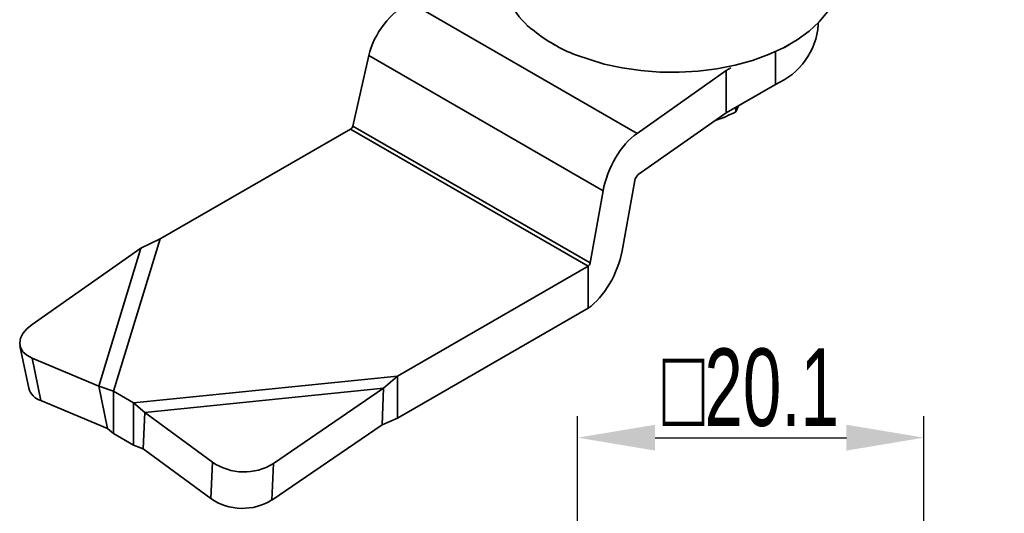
# Model space of a CAD drawing. Header units: millimetres. Extents: x 3170 to 3430, y 1374 to 1558.
# Tile 7 of 10: x 3306 to 3363, y 1460 to 1488. Entities that reach past the tile are written whole.
import ezdxf

# ---------------------------------------------------------------- set-up
doc = ezdxf.new("R2010")
doc.units = ezdxf.units.MM
doc.layers.add('尺寸线层', color=3, linetype='Continuous', lineweight=18)
doc.layers.add('粗实线层', color=7, linetype='Continuous', lineweight=35)
doc.styles.add('标准', font='txt', dxfattribs={"width": 0.667})
doc.dimstyles.new('对齐', dxfattribs={"dimtxt": 2.5, "dimasz": 2, "dimexe": 1.25, "dimexo": 0.625, "dimtad": 1, "dimdsep": 46, "dimtxsty": '标准', "dimcen": 2.5, "dimclrd": 3, "dimclre": 3, "dimclrt": 3, "dimadec": 0, "dimazin": 0, "dimtfac": 1, "dimtmove": 0, "dimatfit": 3, "dimfxl": 1, "dimarcsym": 0})

# ---------------------------------------------------------------- blocks, each defined once
blk = doc.blocks.new('*D14')
at = {"layer": 'Defpoints', "color": 0, "linetype": 'ByBlock', "transparency": 16777216}
for p in [(3358.717, 1464.004), (3338.617, 1446.088), (3358.717, 1446.053)]:
    blk.add_point(p, dxfattribs=at)
at = {"layer": '尺寸线层', "color": 3, "linetype": 'ByBlock', "lineweight": -2, "transparency": 16777216}
for p, q in [((3338.617, 1446.713), (3338.617, 1465.254)), ((3358.717, 1446.678), (3358.717, 1465.254)), ((3343.117, 1464.004), (3354.217, 1464.004))]:
    blk.add_line(p, q, dxfattribs=at)
at = {"layer": '尺寸线层', "color": 3, "linetype": 'ByBlock', "transparency": 16777216}
for points in [[(3343.117, 1464.754), (3343.117, 1463.254), (3338.617, 1464.004)], [(3354.217, 1464.754), (3354.217, 1463.254), (3358.717, 1464.004)]]:
    blk.add_solid(points, dxfattribs=at)
at = {"layer": '尺寸线层', "color": 3, "linetype": 'ByBlock', "transparency": 16777216, "insert": (3348.667, 1466.903), "char_height": 4.5, "width": 29.42765, "attachment_point": 5, "style": '标准'}
blk.add_mtext('{\\fAMGDT|b0|i0|c134|p34;o}20.1', dxfattribs=at)

msp = doc.modelspace()

# ---------------------------------------------------------------- linework, layer by layer
at = {"layer": '粗实线层'}
for p, q in [((3342.064, 1481.683), (3328.902, 1489.281)), ((3352.585, 1487.998), (3352.585, 1488.099)), ((3337.189, 1486.877), (3337.295, 1486.815)), ((3350.095, 1484.528), (3350.095, 1486.389)), ((3350.627, 1486.672), (3350.98, 1486.877)), ((3325.578, 1482.107), (3326.496, 1486.197)), ((3340.093, 1478.347), (3326.496, 1486.197)), ((3347.231, 1485.325), (3342.064, 1481.683)), ((3347.231, 1485.325), (3347.515, 1485.489)), ((3347.231, 1482.875), (3347.231, 1485.325)), ((3347.231, 1482.875), (3350.095, 1484.528)), ((3347.8, 1482.93), (3347.949, 1483.29)), ((3347.8, 1483.203), (3347.8, 1482.93)), ((3342.137, 1479.285), (3347.231, 1482.875)), ((3314.385, 1475.546), (3325.438, 1481.927)), ((3325.438, 1481.927), (3339.226, 1473.967)), ((3339.341, 1474.162), (3325.578, 1482.107)), ((3341.197, 1474.853), (3341.93, 1478.934)), ((3340.093, 1478.347), (3339.341, 1474.162)), ((3311.682, 1466.699), (3314.385, 1475.546)), ((3314.385, 1475.546), (3313.271, 1475.007)), ((3306.963, 1470.578), (3313.271, 1475.007)), ((3310.827, 1467.004), (3313.271, 1475.007)), ((3339.226, 1471.518), (3339.226, 1473.967)), ((3306.252, 1469.342), (3306.765, 1466.877)), ((3307.467, 1466.161), (3306.954, 1468.625)), ((3306.954, 1468.625), (3310.827, 1467.004)), ((3310.827, 1467.004), (3311.682, 1466.699)), ((3310.827, 1467.004), (3311.34, 1464.54)), ((3311.682, 1466.699), (3312.847, 1466.026)), ((3311.682, 1466.699), (3311.682, 1464.249)), ((3307.467, 1466.161), (3311.34, 1464.54)), ((3312.847, 1466.026), (3313.495, 1465.464)), ((3312.847, 1466.026), (3312.847, 1463.577)), ((3313.495, 1465.464), (3313.404, 1463.348)), ((3313.495, 1465.464), (3317.424, 1462.581)), ((3311.34, 1464.54), (3311.682, 1464.249)), ((3311.682, 1464.249), (3312.847, 1463.577)), ((3312.847, 1463.577), (3313.404, 1463.348)), ((3313.404, 1463.348), (3317.334, 1460.465)), ((3317.334, 1460.465), (3317.424, 1462.581)), ((3320.867, 1460.383), (3320.958, 1462.499))]:
    msp.add_line(p, q, dxfattribs=at)
at = {"layer": '粗实线层', "linetype": 'ByBlock'}
for p, q in [((3328.173, 1467.586), (3339.226, 1473.967)), ((3328.173, 1465.137), (3339.226, 1471.518)), ((3312.847, 1466.026), (3328.173, 1467.586)), ((3327.357, 1466.875), (3328.173, 1467.586)), ((3328.173, 1465.137), (3328.173, 1467.586)), ((3313.495, 1465.464), (3327.357, 1466.875)), ((3320.958, 1462.499), (3327.357, 1466.875)), ((3327.267, 1464.759), (3327.357, 1466.875)), ((3320.867, 1460.383), (3327.267, 1464.759)), ((3327.267, 1464.759), (3328.173, 1465.137))]:
    msp.add_line(p, q, dxfattribs=at)
at = {"layer": '粗实线层', "flags": 128}
for points in [[(3338.501, 1486.242), (3340.161, 1485.703), (3341.205, 1485.479), (3342.285, 1485.324), (3343.389, 1485.242), (3344.502, 1485.233), (3345.61, 1485.297), (3346.698, 1485.433), (3347.751, 1485.641), (3348.757, 1485.916), (3349.702, 1486.256), (3350.574, 1486.655), (3351.361, 1487.11), (3352.054, 1487.613), (3352.642, 1488.158), (3353.119, 1488.739), (3353.478, 1489.347), (3353.715, 1489.975), (3353.812, 1490.469)], [(3306.963, 1470.578), (3306.656, 1470.325), (3306.427, 1470.054), (3306.285, 1469.775), (3306.237, 1469.499), (3306.283, 1469.236), (3306.422, 1468.997), (3306.648, 1468.791), (3306.954, 1468.625)]]:
    msp.add_lwpolyline(points, dxfattribs=at)
at = {"layer": '粗实线层'}
for centre, radius, start, end in [((3338.526, 1491.05), 4.196, 182.6523, 234.5391), ((3341.887, 1494.889), 9.287, 231.3882, 248.6172), ((3348.504, 1488.298), 4.092, 292.8864, 355.7934), ((3307.772, 1467.161), 1.046, 195.7429, 253.0191), ((3319.254, 1465.247), 3.233, 235.5396, 301.8101), ((3319.163, 1463.131), 3.233, 235.5396, 301.8101)]:
    msp.add_arc(centre, radius, start, end, dxfattribs=at)
for centre, major_axis, ratio, start_param, end_param in [((3328.902, 1486.668), (1.862, 2.613), 0.631324, 0.845721, 2.158646), ((3325.438, 1482.08), (0.109, 0.152), 0.631324, 3.987314, 5.300239), ((3342.064, 1479.07), (1.381, 2.895), 0.517634, 0.744682, 2.057607), ((3342.137, 1479.01), (0.145, 0.304), 0.517634, 0.744682, 2.057607), ((3339.226, 1474.131), (1.381, 2.895), 0.517634, 3.886274, 5.199199), ((3339.226, 1474.12), (0.08, 0.169), 0.517634, 3.886274, 5.199199)]:
    msp.add_ellipse(centre, major_axis=major_axis, ratio=ratio, start_param=start_param, end_param=end_param, dxfattribs=at)
msp.add_open_spline([(3346.616, 1482.441), (3346.631, 1482.446), (3347.035, 1482.561), (3347.425, 1482.749), (3347.8, 1482.93)], degree=3, knots=[0, 0, 0, 0, 0.038393, 1, 1, 1, 1], dxfattribs=at)

# ---------------------------------------------------------------- dimensions: what is measured, and where the dimension line sits
at = {"layer": '尺寸线层', "linetype": 'ByBlock'}
dim = msp.add_linear_dim(base=(3358.717, 1464.004), p1=(3338.617, 1446.088), p2=(3358.717, 1446.053), text='{\\fAMGDT|b0|i0|c134|p34;o}20.1', dimstyle='对齐', override={"dimscale": 1, "dimtxt": 4.5, "dimasz": 4.5}, dxfattribs=at)
dim.commit()
dim.dimension.update_dxf_attribs({"geometry": '*D14', "text_midpoint": (3348.667, 1466.903)})

doc.saveas('drawing.dxf')
